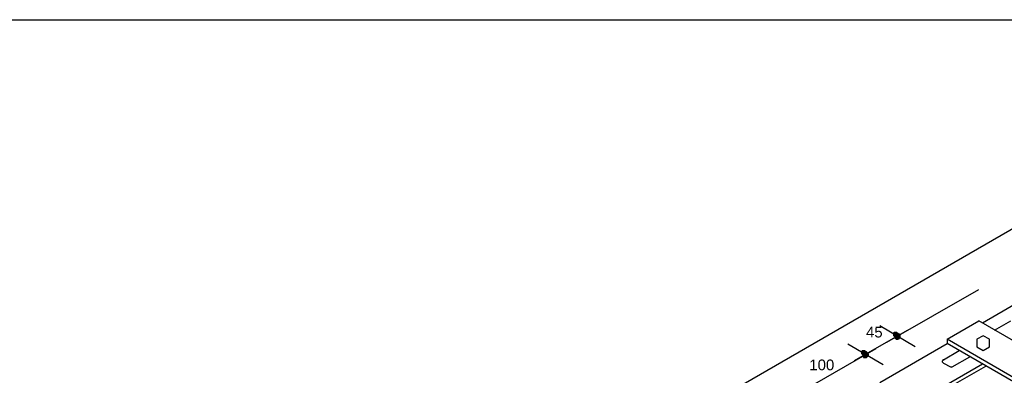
# Model space of a CAD drawing. Header units: millimetres. Extents: x 4476070 to 4476182, y -30324732 to -30324697.
# Tile 42 of 70: x 4476091.52 to 4476094.49, y -30324716.68 to -30324715.61. Entities that reach past the tile are written whole.
import ezdxf

# ---------------------------------------------------------------- set-up
doc = ezdxf.new("R2010")
doc.units = ezdxf.units.MM
doc.styles.get("Standard").update_dxf_attribs({"font": 'arial.ttf'})

msp = doc.modelspace()

# ---------------------------------------------------------------- hatches: boundary and pattern name
at = {"linetype": 'Continuous'}
for points in [[(4476094.15335, -30324716.54774), (4476094.15146, -30324716.54964), (4476094.16094, -30324716.55153)], [(4476094.15335, -30324716.54774), (4476094.15146, -30324716.54964), (4476094.16094, -30324716.55153)], [(4476094.15146, -30324716.54964), (4476094.15146, -30324716.55153), (4476094.16094, -30324716.55153)], [(4476094.15146, -30324716.54964), (4476094.15146, -30324716.55153), (4476094.16094, -30324716.55153)], [(4476094.15146, -30324716.55153), (4476094.15335, -30324716.55343), (4476094.16094, -30324716.55153)], [(4476094.15146, -30324716.55153), (4476094.15335, -30324716.55343), (4476094.16094, -30324716.55153)], [(4476094.15525, -30324716.54584), (4476094.15335, -30324716.54584), (4476094.16094, -30324716.55153)], [(4476094.15335, -30324716.54584), (4476094.15335, -30324716.54774), (4476094.16094, -30324716.55153)], [(4476094.15525, -30324716.54584), (4476094.15335, -30324716.54584), (4476094.16094, -30324716.55153)], [(4476094.15335, -30324716.54584), (4476094.15335, -30324716.54774), (4476094.16094, -30324716.55153)], [(4476094.15335, -30324716.55343), (4476094.15335, -30324716.55532), (4476094.16094, -30324716.55153)], [(4476094.15335, -30324716.55532), (4476094.15335, -30324716.55722), (4476094.16094, -30324716.55153)], [(4476094.15335, -30324716.55722), (4476094.15525, -30324716.55912), (4476094.16094, -30324716.55153)], [(4476094.15335, -30324716.55532), (4476094.15335, -30324716.55722), (4476094.16094, -30324716.55153)], [(4476094.15335, -30324716.55722), (4476094.15525, -30324716.55912), (4476094.16094, -30324716.55153)], [(4476094.15335, -30324716.55343), (4476094.15335, -30324716.55532), (4476094.16094, -30324716.55153)], [(4476094.15715, -30324716.54395), (4476094.15525, -30324716.54584), (4476094.16094, -30324716.55153)], [(4476094.15715, -30324716.54395), (4476094.15525, -30324716.54584), (4476094.16094, -30324716.55153)], [(4476094.15525, -30324716.55912), (4476094.15715, -30324716.55912), (4476094.16094, -30324716.55153)], [(4476094.15525, -30324716.55912), (4476094.15715, -30324716.55912), (4476094.16094, -30324716.55153)], [(4476094.15904, -30324716.54395), (4476094.15715, -30324716.54395), (4476094.16094, -30324716.55153)], [(4476094.15904, -30324716.54395), (4476094.15715, -30324716.54395), (4476094.16094, -30324716.55153)], [(4476094.15715, -30324716.55912), (4476094.15904, -30324716.55912), (4476094.16094, -30324716.55153)], [(4476094.15715, -30324716.55912), (4476094.15904, -30324716.55912), (4476094.16094, -30324716.55153)], [(4476094.16283, -30324716.54395), (4476094.15904, -30324716.54395), (4476094.16094, -30324716.55153)], [(4476094.16283, -30324716.54395), (4476094.15904, -30324716.54395), (4476094.16094, -30324716.55153)], [(4476094.15904, -30324716.55912), (4476094.16094, -30324716.56101), (4476094.16094, -30324716.55153)], [(4476094.15904, -30324716.55912), (4476094.16094, -30324716.56101), (4476094.16094, -30324716.55153)], [(4476094.16663, -30324716.54584), (4476094.16473, -30324716.54395), (4476094.16094, -30324716.55153)], [(4476094.16473, -30324716.54395), (4476094.16283, -30324716.54395), (4476094.16094, -30324716.55153)], [(4476094.16663, -30324716.54584), (4476094.16473, -30324716.54395), (4476094.16094, -30324716.55153)], [(4476094.16473, -30324716.54395), (4476094.16283, -30324716.54395), (4476094.16094, -30324716.55153)], [(4476094.16852, -30324716.54774), (4476094.16663, -30324716.54584), (4476094.16094, -30324716.55153)], [(4476094.16852, -30324716.54774), (4476094.16663, -30324716.54584), (4476094.16094, -30324716.55153)], [(4476094.16852, -30324716.54964), (4476094.16852, -30324716.54774), (4476094.16094, -30324716.55153)], [(4476094.16852, -30324716.54964), (4476094.16852, -30324716.54774), (4476094.16094, -30324716.55153)], [(4476094.16852, -30324716.55153), (4476094.16852, -30324716.54964), (4476094.16094, -30324716.55153)], [(4476094.16852, -30324716.55153), (4476094.16852, -30324716.54964), (4476094.16094, -30324716.55153)], [(4476094.16094, -30324716.56101), (4476094.16283, -30324716.55912), (4476094.16094, -30324716.55153)], [(4476094.16283, -30324716.55912), (4476094.16473, -30324716.55912), (4476094.16094, -30324716.55153)], [(4476094.16473, -30324716.55912), (4476094.16663, -30324716.55722), (4476094.16094, -30324716.55153)], [(4476094.16663, -30324716.55722), (4476094.16852, -30324716.55722), (4476094.16094, -30324716.55153)], [(4476094.16852, -30324716.55722), (4476094.16852, -30324716.55532), (4476094.16094, -30324716.55153)], [(4476094.16852, -30324716.55532), (4476094.16852, -30324716.55153), (4476094.16094, -30324716.55153)], [(4476094.16094, -30324716.56101), (4476094.16283, -30324716.55912), (4476094.16094, -30324716.55153)], [(4476094.16283, -30324716.55912), (4476094.16473, -30324716.55912), (4476094.16094, -30324716.55153)], [(4476094.16473, -30324716.55912), (4476094.16663, -30324716.55722), (4476094.16094, -30324716.55153)], [(4476094.16663, -30324716.55722), (4476094.16852, -30324716.55722), (4476094.16094, -30324716.55153)], [(4476094.16852, -30324716.55722), (4476094.16852, -30324716.55532), (4476094.16094, -30324716.55153)], [(4476094.16852, -30324716.55532), (4476094.16852, -30324716.55153), (4476094.16094, -30324716.55153)], [(4476094.05854, -30324716.60084), (4476094.05664, -30324716.60273), (4476094.06423, -30324716.60652)], [(4476094.05854, -30324716.60084), (4476094.05664, -30324716.60273), (4476094.06423, -30324716.60652)], [(4476094.05664, -30324716.60273), (4476094.05664, -30324716.60463), (4476094.06423, -30324716.60652)], [(4476094.05664, -30324716.60273), (4476094.05664, -30324716.60463), (4476094.06423, -30324716.60652)], [(4476094.05664, -30324716.60463), (4476094.05664, -30324716.60652), (4476094.06423, -30324716.60652)], [(4476094.05664, -30324716.60463), (4476094.05664, -30324716.60652), (4476094.06423, -30324716.60652)], [(4476094.05664, -30324716.60652), (4476094.05664, -30324716.60842), (4476094.06423, -30324716.60652)], [(4476094.05664, -30324716.60842), (4476094.05664, -30324716.61032), (4476094.06423, -30324716.60652)], [(4476094.05664, -30324716.61032), (4476094.05854, -30324716.61221), (4476094.06423, -30324716.60652)], [(4476094.05664, -30324716.61032), (4476094.05854, -30324716.61221), (4476094.06423, -30324716.60652)], [(4476094.05664, -30324716.60652), (4476094.05664, -30324716.60842), (4476094.06423, -30324716.60652)], [(4476094.05664, -30324716.60842), (4476094.05664, -30324716.61032), (4476094.06423, -30324716.60652)], [(4476094.06044, -30324716.59894), (4476094.05854, -30324716.60084), (4476094.06423, -30324716.60652)], [(4476094.06044, -30324716.59894), (4476094.05854, -30324716.60084), (4476094.06423, -30324716.60652)], [(4476094.05854, -30324716.61221), (4476094.06044, -30324716.61411), (4476094.06423, -30324716.60652)], [(4476094.05854, -30324716.61221), (4476094.06044, -30324716.61411), (4476094.06423, -30324716.60652)], [(4476094.06233, -30324716.59894), (4476094.06044, -30324716.59894), (4476094.06423, -30324716.60652)], [(4476094.06233, -30324716.59894), (4476094.06044, -30324716.59894), (4476094.06423, -30324716.60652)], [(4476094.06044, -30324716.61411), (4476094.06044, -30324716.61601), (4476094.06423, -30324716.60652)], [(4476094.06044, -30324716.61601), (4476094.06423, -30324716.61601), (4476094.06423, -30324716.60652)], [(4476094.06044, -30324716.61411), (4476094.06044, -30324716.61601), (4476094.06423, -30324716.60652)], [(4476094.06044, -30324716.61601), (4476094.06423, -30324716.61601), (4476094.06423, -30324716.60652)], [(4476094.06423, -30324716.59894), (4476094.06233, -30324716.59894), (4476094.06423, -30324716.60652)], [(4476094.06423, -30324716.59894), (4476094.06233, -30324716.59894), (4476094.06423, -30324716.60652)], [(4476094.06992, -30324716.60084), (4476094.06992, -30324716.59894), (4476094.06423, -30324716.60652)], [(4476094.06992, -30324716.59894), (4476094.06802, -30324716.59894), (4476094.06423, -30324716.60652)], [(4476094.06802, -30324716.59894), (4476094.06612, -30324716.59894), (4476094.06423, -30324716.60652)], [(4476094.06612, -30324716.59894), (4476094.06423, -30324716.59894), (4476094.06423, -30324716.60652)], [(4476094.06992, -30324716.60084), (4476094.06992, -30324716.59894), (4476094.06423, -30324716.60652)], [(4476094.06992, -30324716.59894), (4476094.06802, -30324716.59894), (4476094.06423, -30324716.60652)], [(4476094.06802, -30324716.59894), (4476094.06612, -30324716.59894), (4476094.06423, -30324716.60652)], [(4476094.06612, -30324716.59894), (4476094.06423, -30324716.59894), (4476094.06423, -30324716.60652)], [(4476094.07181, -30324716.60273), (4476094.06992, -30324716.60084), (4476094.06423, -30324716.60652)], [(4476094.07181, -30324716.60273), (4476094.06992, -30324716.60084), (4476094.06423, -30324716.60652)], [(4476094.07181, -30324716.60463), (4476094.07181, -30324716.60273), (4476094.06423, -30324716.60652)], [(4476094.07181, -30324716.60463), (4476094.07181, -30324716.60273), (4476094.06423, -30324716.60652)], [(4476094.07371, -30324716.60652), (4476094.07181, -30324716.60463), (4476094.06423, -30324716.60652)], [(4476094.07371, -30324716.60652), (4476094.07181, -30324716.60463), (4476094.06423, -30324716.60652)], [(4476094.06423, -30324716.61601), (4476094.06802, -30324716.61601), (4476094.06423, -30324716.60652)], [(4476094.06802, -30324716.61601), (4476094.06992, -30324716.61411), (4476094.06423, -30324716.60652)], [(4476094.06992, -30324716.61411), (4476094.07181, -30324716.61221), (4476094.06423, -30324716.60652)], [(4476094.07181, -30324716.61221), (4476094.07181, -30324716.61032), (4476094.06423, -30324716.60652)], [(4476094.07181, -30324716.61032), (4476094.07371, -30324716.60842), (4476094.06423, -30324716.60652)], [(4476094.07371, -30324716.60842), (4476094.07371, -30324716.60652), (4476094.06423, -30324716.60652)], [(4476094.06423, -30324716.61601), (4476094.06802, -30324716.61601), (4476094.06423, -30324716.60652)], [(4476094.06802, -30324716.61601), (4476094.06992, -30324716.61411), (4476094.06423, -30324716.60652)], [(4476094.06992, -30324716.61411), (4476094.07181, -30324716.61221), (4476094.06423, -30324716.60652)], [(4476094.07181, -30324716.61221), (4476094.07181, -30324716.61032), (4476094.06423, -30324716.60652)], [(4476094.07181, -30324716.61032), (4476094.07371, -30324716.60842), (4476094.06423, -30324716.60652)], [(4476094.07371, -30324716.60842), (4476094.07371, -30324716.60652), (4476094.06423, -30324716.60652)]]:
    msp.add_hatch(color=256, dxfattribs=at).paths.add_polyline_path(points)

# ---------------------------------------------------------------- linework, layer by layer
msp.add_lwpolyline([(4476086.20138, -30324715.60522), (4476096.84375, -30324715.60522), (4476096.84375, -30324726.67865), (4476086.20138, -30324726.67865)], close=True)
for points in [[(4476094.59518, -30324716.18745), (4476091.73561, -30324717.8391)], [(4476094.42262, -30324716.5174), (4476094.76205, -30324716.32019)], [(4476094.13439, -30324716.57618), (4476094.41125, -30324716.4169)], [(4476094.21972, -30324716.58946), (4476094.11353, -30324716.52688)], [(4476094.31643, -30324716.5667), (4476094.41125, -30324716.51171)], [(4476095.39351, -30324717.07869), (4476094.41125, -30324716.51171)], [(4476094.45865, -30324716.54015), (4476094.50796, -30324716.51171)], [(4476094.03768, -30324716.63118), (4476094.19697, -30324716.54015)], [(4476094.15904, -30324716.55532), (4476094.15715, -30324716.55722), (4476094.16663, -30324716.55722), (4476094.15904, -30324716.55532)], [(4476094.15904, -30324716.55532), (4476094.15715, -30324716.55722), (4476094.16663, -30324716.55722), (4476094.15904, -30324716.55532)], [(4476094.15715, -30324716.55722), (4476094.15715, -30324716.55912), (4476094.16663, -30324716.55722), (4476094.15715, -30324716.55722)], [(4476094.15715, -30324716.55912), (4476094.15904, -30324716.56101), (4476094.16663, -30324716.55722), (4476094.15715, -30324716.55912)], [(4476094.15715, -30324716.55722), (4476094.15715, -30324716.55912), (4476094.16663, -30324716.55722), (4476094.15715, -30324716.55722)], [(4476094.15715, -30324716.55912), (4476094.15904, -30324716.56101), (4476094.16663, -30324716.55722), (4476094.15715, -30324716.55912)], [(4476094.16094, -30324716.55153), (4476094.15904, -30324716.55343), (4476094.16663, -30324716.55722), (4476094.16094, -30324716.55153)], [(4476094.16094, -30324716.55153), (4476094.15904, -30324716.55343), (4476094.16663, -30324716.55722), (4476094.16094, -30324716.55153)], [(4476094.15904, -30324716.55343), (4476094.15904, -30324716.55532), (4476094.16663, -30324716.55722), (4476094.15904, -30324716.55343)], [(4476094.15904, -30324716.55343), (4476094.15904, -30324716.55532), (4476094.16663, -30324716.55722), (4476094.15904, -30324716.55343)], [(4476094.15904, -30324716.56101), (4476094.15904, -30324716.56291), (4476094.16663, -30324716.55722), (4476094.15904, -30324716.56101)], [(4476094.15904, -30324716.56291), (4476094.15904, -30324716.56291), (4476094.16663, -30324716.55722), (4476094.15904, -30324716.56291)], [(4476094.15904, -30324716.56291), (4476094.16094, -30324716.56481), (4476094.16663, -30324716.55722), (4476094.15904, -30324716.56291)], [(4476094.15904, -30324716.56291), (4476094.15904, -30324716.56291), (4476094.16663, -30324716.55722), (4476094.15904, -30324716.56291)], [(4476094.15904, -30324716.56291), (4476094.16094, -30324716.56481), (4476094.16663, -30324716.55722), (4476094.15904, -30324716.56291)], [(4476094.15904, -30324716.56101), (4476094.15904, -30324716.56291), (4476094.16663, -30324716.55722), (4476094.15904, -30324716.56101)], [(4476094.16283, -30324716.54964), (4476094.16094, -30324716.54964), (4476094.16663, -30324716.55722), (4476094.16283, -30324716.54964)], [(4476094.16094, -30324716.54964), (4476094.16094, -30324716.55153), (4476094.16663, -30324716.55722), (4476094.16094, -30324716.54964)], [(4476094.16283, -30324716.54964), (4476094.16094, -30324716.54964), (4476094.16663, -30324716.55722), (4476094.16283, -30324716.54964)], [(4476094.16094, -30324716.54964), (4476094.16094, -30324716.55153), (4476094.16663, -30324716.55722), (4476094.16094, -30324716.54964)], [(4476094.16094, -30324716.56481), (4476094.16283, -30324716.5667), (4476094.16663, -30324716.55722), (4476094.16094, -30324716.56481)], [(4476094.16094, -30324716.56481), (4476094.16283, -30324716.5667), (4476094.16663, -30324716.55722), (4476094.16094, -30324716.56481)], [(4476094.16473, -30324716.54964), (4476094.16283, -30324716.54964), (4476094.16663, -30324716.55722), (4476094.16473, -30324716.54964)], [(4476094.16473, -30324716.54964), (4476094.16283, -30324716.54964), (4476094.16663, -30324716.55722), (4476094.16473, -30324716.54964)], [(4476094.16283, -30324716.5667), (4476094.16473, -30324716.5667), (4476094.16663, -30324716.55722), (4476094.16283, -30324716.5667)], [(4476094.16283, -30324716.5667), (4476094.16473, -30324716.5667), (4476094.16663, -30324716.55722), (4476094.16283, -30324716.5667)], [(4476094.16663, -30324716.54964), (4476094.16473, -30324716.54964), (4476094.16663, -30324716.55722), (4476094.16663, -30324716.54964)], [(4476094.16663, -30324716.54964), (4476094.16473, -30324716.54964), (4476094.16663, -30324716.55722), (4476094.16663, -30324716.54964)], [(4476094.16473, -30324716.5667), (4476094.16663, -30324716.5667), (4476094.16663, -30324716.55722), (4476094.16473, -30324716.5667)], [(4476094.16473, -30324716.5667), (4476094.16663, -30324716.5667), (4476094.16663, -30324716.55722), (4476094.16473, -30324716.5667)], [(4476094.17042, -30324716.55153), (4476094.16852, -30324716.54964), (4476094.16663, -30324716.55722), (4476094.17042, -30324716.55153)], [(4476094.16852, -30324716.54964), (4476094.16663, -30324716.54964), (4476094.16663, -30324716.55722), (4476094.16852, -30324716.54964)], [(4476094.17042, -30324716.55153), (4476094.16852, -30324716.54964), (4476094.16663, -30324716.55722), (4476094.17042, -30324716.55153)], [(4476094.16852, -30324716.54964), (4476094.16663, -30324716.54964), (4476094.16663, -30324716.55722), (4476094.16852, -30324716.54964)], [(4476094.17421, -30324716.55343), (4476094.17232, -30324716.55153), (4476094.16663, -30324716.55722), (4476094.17421, -30324716.55343)], [(4476094.17232, -30324716.55153), (4476094.17042, -30324716.55153), (4476094.16663, -30324716.55722), (4476094.17232, -30324716.55153)], [(4476094.17421, -30324716.55343), (4476094.17232, -30324716.55153), (4476094.16663, -30324716.55722), (4476094.17421, -30324716.55343)], [(4476094.17232, -30324716.55153), (4476094.17042, -30324716.55153), (4476094.16663, -30324716.55722), (4476094.17232, -30324716.55153)], [(4476094.17421, -30324716.55532), (4476094.17421, -30324716.55343), (4476094.16663, -30324716.55722), (4476094.17421, -30324716.55532)], [(4476094.17421, -30324716.55532), (4476094.17421, -30324716.55343), (4476094.16663, -30324716.55722), (4476094.17421, -30324716.55532)], [(4476094.17421, -30324716.55722), (4476094.17421, -30324716.55532), (4476094.16663, -30324716.55722), (4476094.17421, -30324716.55722)], [(4476094.17421, -30324716.55722), (4476094.17421, -30324716.55532), (4476094.16663, -30324716.55722), (4476094.17421, -30324716.55722)], [(4476094.16663, -30324716.5667), (4476094.16852, -30324716.5667), (4476094.16663, -30324716.55722), (4476094.16663, -30324716.5667)], [(4476094.16852, -30324716.5667), (4476094.17042, -30324716.56481), (4476094.16663, -30324716.55722), (4476094.16852, -30324716.5667)], [(4476094.17042, -30324716.56481), (4476094.17232, -30324716.56481), (4476094.16663, -30324716.55722), (4476094.17042, -30324716.56481)], [(4476094.17232, -30324716.56481), (4476094.17232, -30324716.56291), (4476094.16663, -30324716.55722), (4476094.17232, -30324716.56481)], [(4476094.17232, -30324716.56291), (4476094.17421, -30324716.56101), (4476094.16663, -30324716.55722), (4476094.17232, -30324716.56291)], [(4476094.17421, -30324716.56101), (4476094.17421, -30324716.55912), (4476094.16663, -30324716.55722), (4476094.17421, -30324716.56101)], [(4476094.17421, -30324716.55912), (4476094.17421, -30324716.55722), (4476094.16663, -30324716.55722), (4476094.17421, -30324716.55912)], [(4476094.16663, -30324716.5667), (4476094.16852, -30324716.5667), (4476094.16663, -30324716.55722), (4476094.16663, -30324716.5667)], [(4476094.16852, -30324716.5667), (4476094.17042, -30324716.56481), (4476094.16663, -30324716.55722), (4476094.16852, -30324716.5667)], [(4476094.17042, -30324716.56481), (4476094.17232, -30324716.56481), (4476094.16663, -30324716.55722), (4476094.17042, -30324716.56481)], [(4476094.17232, -30324716.56481), (4476094.17232, -30324716.56291), (4476094.16663, -30324716.55722), (4476094.17232, -30324716.56481)], [(4476094.17232, -30324716.56291), (4476094.17421, -30324716.56101), (4476094.16663, -30324716.55722), (4476094.17232, -30324716.56291)], [(4476094.17421, -30324716.56101), (4476094.17421, -30324716.55912), (4476094.16663, -30324716.55722), (4476094.17421, -30324716.56101)], [(4476094.17421, -30324716.55912), (4476094.17421, -30324716.55722), (4476094.16663, -30324716.55722), (4476094.17421, -30324716.55912)], [(4476094.40556, -30324716.5667), (4476094.40556, -30324716.58946), (4476094.42452, -30324716.60084), (4476094.44348, -30324716.58946), (4476094.44348, -30324716.5667), (4476094.42452, -30324716.55722), (4476094.40556, -30324716.5667)], [(4476094.12301, -30324716.64445), (4476094.01682, -30324716.58187)], [(4476094.11353, -30324716.69754), (4476094.31643, -30324716.57998)], [(4476095.2968, -30324717.13558), (4476094.31643, -30324716.5667)], [(4476094.31643, -30324716.5667), (4476094.31643, -30324716.57998)], [(4476095.2968, -30324717.14696), (4476094.31643, -30324716.57998)], [(4476093.8253, -30324716.75443), (4476094.10215, -30324716.59515)], [(4476094.06423, -30324716.60652), (4476094.06233, -30324716.60842), (4476094.06992, -30324716.61411), (4476094.06423, -30324716.60652)], [(4476094.06423, -30324716.60652), (4476094.06233, -30324716.60842), (4476094.06992, -30324716.61411), (4476094.06423, -30324716.60652)], [(4476094.06233, -30324716.60842), (4476094.06233, -30324716.61032), (4476094.06992, -30324716.61411), (4476094.06233, -30324716.60842)], [(4476094.06233, -30324716.60842), (4476094.06233, -30324716.61032), (4476094.06992, -30324716.61411), (4476094.06233, -30324716.60842)], [(4476094.06233, -30324716.61032), (4476094.06233, -30324716.61221), (4476094.06992, -30324716.61411), (4476094.06233, -30324716.61032)], [(4476094.06233, -30324716.61032), (4476094.06233, -30324716.61221), (4476094.06992, -30324716.61411), (4476094.06233, -30324716.61032)], [(4476094.06233, -30324716.61221), (4476094.06233, -30324716.61411), (4476094.06992, -30324716.61411), (4476094.06233, -30324716.61221)], [(4476094.06233, -30324716.61221), (4476094.06233, -30324716.61411), (4476094.06992, -30324716.61411), (4476094.06233, -30324716.61221)], [(4476094.06233, -30324716.61411), (4476094.06233, -30324716.61601), (4476094.06992, -30324716.61411), (4476094.06233, -30324716.61411)], [(4476094.06233, -30324716.61601), (4476094.06233, -30324716.6179), (4476094.06992, -30324716.61411), (4476094.06233, -30324716.61601)], [(4476094.06233, -30324716.6179), (4476094.06423, -30324716.6198), (4476094.06992, -30324716.61411), (4476094.06233, -30324716.6179)], [(4476094.06233, -30324716.6179), (4476094.06423, -30324716.6198), (4476094.06992, -30324716.61411), (4476094.06233, -30324716.6179)], [(4476094.06233, -30324716.61411), (4476094.06233, -30324716.61601), (4476094.06992, -30324716.61411), (4476094.06233, -30324716.61411)], [(4476094.06233, -30324716.61601), (4476094.06233, -30324716.6179), (4476094.06992, -30324716.61411), (4476094.06233, -30324716.61601)], [(4476094.06612, -30324716.60652), (4476094.06423, -30324716.60652), (4476094.06992, -30324716.61411), (4476094.06612, -30324716.60652)], [(4476094.06612, -30324716.60652), (4476094.06423, -30324716.60652), (4476094.06992, -30324716.61411), (4476094.06612, -30324716.60652)], [(4476094.06423, -30324716.6198), (4476094.06423, -30324716.62169), (4476094.06992, -30324716.61411), (4476094.06423, -30324716.6198)], [(4476094.06423, -30324716.62169), (4476094.06612, -30324716.62169), (4476094.06992, -30324716.61411), (4476094.06423, -30324716.62169)], [(4476094.06423, -30324716.6198), (4476094.06423, -30324716.62169), (4476094.06992, -30324716.61411), (4476094.06423, -30324716.6198)], [(4476094.06423, -30324716.62169), (4476094.06612, -30324716.62169), (4476094.06992, -30324716.61411), (4476094.06423, -30324716.62169)], [(4476094.06802, -30324716.60463), (4476094.06612, -30324716.60652), (4476094.06992, -30324716.61411), (4476094.06802, -30324716.60463)], [(4476094.06802, -30324716.60463), (4476094.06612, -30324716.60652), (4476094.06992, -30324716.61411), (4476094.06802, -30324716.60463)], [(4476094.06612, -30324716.62169), (4476094.06802, -30324716.62169), (4476094.06992, -30324716.61411), (4476094.06612, -30324716.62169)], [(4476094.06612, -30324716.62169), (4476094.06802, -30324716.62169), (4476094.06992, -30324716.61411), (4476094.06612, -30324716.62169)], [(4476094.06992, -30324716.60463), (4476094.06802, -30324716.60463), (4476094.06992, -30324716.61411), (4476094.06992, -30324716.60463)], [(4476094.06992, -30324716.60463), (4476094.06802, -30324716.60463), (4476094.06992, -30324716.61411), (4476094.06992, -30324716.60463)], [(4476094.06802, -30324716.62169), (4476094.06992, -30324716.62169), (4476094.06992, -30324716.61411), (4476094.06802, -30324716.62169)], [(4476094.06802, -30324716.62169), (4476094.06992, -30324716.62169), (4476094.06992, -30324716.61411), (4476094.06802, -30324716.62169)], [(4476094.07561, -30324716.60652), (4476094.07371, -30324716.60463), (4476094.06992, -30324716.61411), (4476094.07561, -30324716.60652)], [(4476094.07371, -30324716.60463), (4476094.07181, -30324716.60463), (4476094.06992, -30324716.61411), (4476094.07371, -30324716.60463)], [(4476094.07181, -30324716.60463), (4476094.06992, -30324716.60463), (4476094.06992, -30324716.61411), (4476094.07181, -30324716.60463)], [(4476094.07561, -30324716.60652), (4476094.07371, -30324716.60463), (4476094.06992, -30324716.61411), (4476094.07561, -30324716.60652)], [(4476094.07371, -30324716.60463), (4476094.07181, -30324716.60463), (4476094.06992, -30324716.61411), (4476094.07371, -30324716.60463)], [(4476094.07181, -30324716.60463), (4476094.06992, -30324716.60463), (4476094.06992, -30324716.61411), (4476094.07181, -30324716.60463)], [(4476094.07561, -30324716.60842), (4476094.07561, -30324716.60652), (4476094.06992, -30324716.61411), (4476094.07561, -30324716.60842)], [(4476094.07561, -30324716.60842), (4476094.07561, -30324716.60652), (4476094.06992, -30324716.61411), (4476094.07561, -30324716.60842)], [(4476094.0775, -30324716.60842), (4476094.07561, -30324716.60842), (4476094.06992, -30324716.61411), (4476094.0775, -30324716.60842)], [(4476094.0775, -30324716.61032), (4476094.0775, -30324716.60842), (4476094.06992, -30324716.61411), (4476094.0775, -30324716.61032)], [(4476094.0775, -30324716.61032), (4476094.0775, -30324716.60842), (4476094.06992, -30324716.61411), (4476094.0775, -30324716.61032)], [(4476094.0775, -30324716.60842), (4476094.07561, -30324716.60842), (4476094.06992, -30324716.61411), (4476094.0775, -30324716.60842)], [(4476094.0794, -30324716.61221), (4476094.0775, -30324716.61032), (4476094.06992, -30324716.61411), (4476094.0794, -30324716.61221)], [(4476094.0794, -30324716.61221), (4476094.0775, -30324716.61032), (4476094.06992, -30324716.61411), (4476094.0794, -30324716.61221)], [(4476094.0794, -30324716.61411), (4476094.0794, -30324716.61221), (4476094.06992, -30324716.61411), (4476094.0794, -30324716.61411)], [(4476094.0794, -30324716.61411), (4476094.0794, -30324716.61221), (4476094.06992, -30324716.61411), (4476094.0794, -30324716.61411)], [(4476094.06992, -30324716.62169), (4476094.07181, -30324716.62169), (4476094.06992, -30324716.61411), (4476094.06992, -30324716.62169)], [(4476094.07181, -30324716.62169), (4476094.07371, -30324716.62169), (4476094.06992, -30324716.61411), (4476094.07181, -30324716.62169)], [(4476094.07371, -30324716.62169), (4476094.07561, -30324716.6198), (4476094.06992, -30324716.61411), (4476094.07371, -30324716.62169)], [(4476094.07561, -30324716.6198), (4476094.0775, -30324716.6179), (4476094.06992, -30324716.61411), (4476094.07561, -30324716.6198)], [(4476094.0775, -30324716.6179), (4476094.0775, -30324716.61601), (4476094.06992, -30324716.61411), (4476094.0775, -30324716.6179)], [(4476094.0775, -30324716.61601), (4476094.0794, -30324716.61411), (4476094.06992, -30324716.61411), (4476094.0775, -30324716.61601)], [(4476094.06992, -30324716.62169), (4476094.07181, -30324716.62169), (4476094.06992, -30324716.61411), (4476094.06992, -30324716.62169)], [(4476094.07181, -30324716.62169), (4476094.07371, -30324716.62169), (4476094.06992, -30324716.61411), (4476094.07181, -30324716.62169)], [(4476094.07371, -30324716.62169), (4476094.07561, -30324716.6198), (4476094.06992, -30324716.61411), (4476094.07371, -30324716.62169)], [(4476094.07561, -30324716.6198), (4476094.0775, -30324716.6179), (4476094.06992, -30324716.61411), (4476094.07561, -30324716.6198)], [(4476094.0775, -30324716.6179), (4476094.0775, -30324716.61601), (4476094.06992, -30324716.61411), (4476094.0775, -30324716.6179)], [(4476094.0775, -30324716.61601), (4476094.0794, -30324716.61411), (4476094.06992, -30324716.61411), (4476094.0775, -30324716.61601)], [(4476094.30505, -30324716.62928), (4476094.35246, -30324716.60084)], [(4476094.3316, -30324716.65014), (4476094.3847, -30324716.6198)], [(4476094.21972, -30324716.75823), (4476094.42262, -30324716.64066)], [(4476094.2292, -30324716.76391), (4476094.4321, -30324716.64824)], [(4476094.30505, -30324716.62928), (4476094.30316, -30324716.62928), (4476094.30316, -30324716.63118), (4476094.30126, -30324716.63307), (4476094.30126, -30324716.63307), (4476094.30126, -30324716.63497), (4476094.30316, -30324716.63686), (4476094.30316, -30324716.63686), (4476094.30505, -30324716.63876)], [(4476094.30505, -30324716.63876), (4476094.32591, -30324716.65014)], [(4476094.32591, -30324716.65014), (4476094.32781, -30324716.65014), (4476094.32971, -30324716.65203), (4476094.32971, -30324716.65014), (4476094.3316, -30324716.65014)]]:
    msp.add_lwpolyline(points, dxfattribs=at)

# ---------------------------------------------------------------- texts
at = {"linetype": 'Continuous', "char_height": 0.0322365, "attachment_point": 4}
for s, insert, width in [('{\\fHelvetica|b0|i0|c1|p15;45}', (4476094.07181, -30324716.54584), 0.0796432), ('{\\fHelvetica|b0|i0|c1|p15;100}', (4476093.90115, -30324716.64445), 0.1194648)]:
    msp.add_mtext(s, dxfattribs=dict(at, insert=insert, width=width))

doc.saveas('drawing.dxf')
